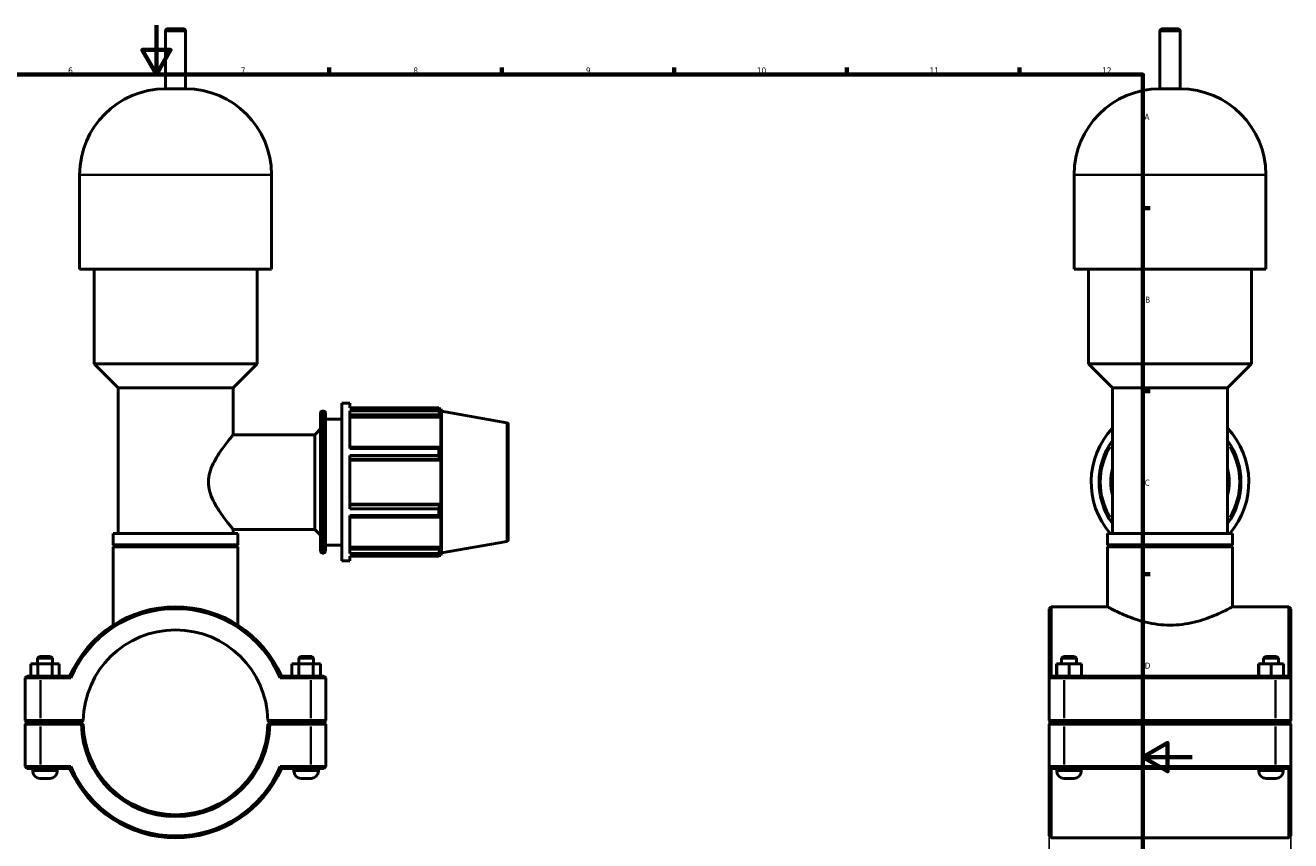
# Model space of a CAD drawing. Header units: millimetres. Extents: x 0 to 1017, y -19 to 1487.
# Tile 4 of 7: x 367 to 881, y 263 to 594. Entities that reach past the tile are written whole.
import ezdxf

# ---------------------------------------------------------------- set-up
doc = ezdxf.new("R2010")
doc.units = ezdxf.units.MM
for name, color, linetype, lineweight in [('Border (ISO)', 7, 'Continuous', 70), ('Dimension (ISO)', 7, 'Continuous', 25), ('Visible (ISO)', 7, 'Continuous', 50), ('Visible Narrow (ISO)', 7, 'Continuous', 35)]:
    doc.layers.add(name, color=color, linetype=linetype, lineweight=lineweight)
doc.styles.add('Note Text (ISO)', font='tahoma.ttf')
doc.dimstyles.new('Default (ISO)', dxfattribs={"dimtxt": 2.5, "dimasz": 2.5, "dimexe": 3.175, "dimexo": 0, "dimgap": 0.762, "dimtad": 1, "dimrnd": 1e-08, "dimzin": 0, "dimtxsty": 'Note Text (ISO)', "dimcen": 0.09, "dimdle": 10, "dimclrd": 256, "dimclre": 256, "dimclrt": 232, "dimazin": 0, "dimtfac": 1.40208, "dimtmove": 0, "dimatfit": 3, "dimfxl": 1, "dimtolj": 1, "dimtzin": 0, "dimlwd": -1, "dimlwe": -1, "dimarcsym": 0})

# ---------------------------------------------------------------- blocks, each defined once
blk = doc.blocks.new('Borders Default Border')
at = {"layer": 'Border (ISO)'}
for p, q in [((490.58, 574), (490.58, 576.9)), ((560.67, 574), (560.67, 576.9)), ((630.75, 574), (630.75, 576.9)), ((700.83, 574), (700.83, 576.9)), ((770.92, 574), (770.92, 576.9)), ((821, 519.75), (823.9, 519.75)), ((821, 445.5), (823.9, 445.5)), ((821, 371.25), (823.9, 371.25))]:
    blk.add_line(p, q, dxfattribs=at)
at = {"layer": 'Border (ISO)', "flags": 128}
for points in [[(420.5, 594), (420.5, 574), (414.73, 584), (426.27, 584), (420.5, 574)], [(20, 20), (20, 574), (821, 574), (821, 20), (20, 20)], [(841, 297), (821, 297), (831, 302.77), (831, 291.23), (821, 297)]]:
    blk.add_lwpolyline(points, dxfattribs=at)
at = {"layer": 'Border (ISO)', "color": 232, "true_color": 0xca0064, "char_height": 2.5, "attachment_point": 7, "style": 'Note Text (ISO)'}
for s, insert in [('6', (384.66, 574.35)), ('7', (454.77, 574.4)), ('8', (524.81, 574.34)), ('9', (594.88, 574.35)), ('10', (664.29, 574.35)), ('11', (734.37, 574.4)), ('12', (804.46, 574.4)), ('A', (821.59, 555.62)), ('B', (821.89, 481.37)), ('C', (821.73, 407.08)), ('D', (821.73, 332.88))]:
    blk.add_mtext(s, dxfattribs=dict(at, insert=insert))
blk = doc.blocks.new('*D14')
at = {"layer": 'Defpoints', "color": 0, "transparency": 16777216}
for p in [(782.96, 311.91), (880.96, 311.91), (782.96, 186.07)]:
    blk.add_point(p, dxfattribs=at)
at = {"layer": 'Dimension (ISO)', "transparency": 16777216}
for p, q in [((782.96, 311.91), (782.96, 182.89)), ((880.96, 311.91), (880.96, 182.89)), ((878.46, 186.07), (785.46, 186.07))]:
    blk.add_line(p, q, dxfattribs=at)
for points in [[(785.46, 186.49), (785.46, 185.65), (782.96, 186.07)], [(878.46, 186.49), (878.46, 185.65), (880.96, 186.07)]]:
    blk.add_solid(points, dxfattribs=at)
at = {"layer": 'Dimension (ISO)', "color": 232, "true_color": 0xca0064, "transparency": 16777216, "insert": (799.81, 190.01), "char_height": 2.5, "attachment_point": 1, "style": 'Note Text (ISO)'}
blk.add_mtext('\\A1;98,00', dxfattribs=at)

msp = doc.modelspace()

# ---------------------------------------------------------------- linework, layer by layer
at = {"layer": 'Visible (ISO)'}
for p, q in [((424.186, 568.215), (424.186, 591.615)), ((425.186, 592.615), (431.376, 592.615)), ((432.376, 568.215), (432.376, 591.615)), ((827.869, 568.215), (827.869, 591.615)), ((828.869, 592.615), (835.059, 592.615)), ((836.059, 568.215), (836.059, 591.615)), ((432.376, 568.215), (424.186, 568.215)), ((836.059, 568.215), (827.869, 568.215)), ((389.329, 495.015), (389.329, 533.358)), ((467.233, 495.015), (467.233, 533.358)), ((793.012, 495.015), (793.012, 533.358)), ((870.916, 495.015), (870.916, 533.358)), ((467.233, 495.015), (389.329, 495.015)), ((395.172, 456.672), (395.172, 495.015)), ((461.39, 456.672), (461.39, 495.015)), ((870.916, 495.015), (793.012, 495.015)), ((798.855, 456.672), (798.855, 495.015)), ((865.073, 456.672), (865.073, 495.015)), ((461.39, 456.672), (395.172, 456.672)), ((404.91, 446.934), (395.172, 456.672)), ((451.652, 446.934), (461.39, 456.672)), ((865.073, 456.672), (798.855, 456.672)), ((808.593, 446.934), (798.855, 456.672)), ((855.335, 446.934), (865.073, 456.672)), ((451.652, 446.934), (404.91, 446.934)), ((404.91, 387.715), (404.91, 446.934)), ((451.652, 427.815), (451.652, 446.934)), ((855.335, 446.934), (808.593, 446.934)), ((808.593, 387.715), (808.593, 446.934)), ((855.335, 387.715), (855.335, 446.934)), ((487.153, 380.455), (487.153, 436.775)), ((487.793, 437.415), (488.441, 437.415)), ((489.081, 436.775), (489.081, 380.455)), ((495.781, 376.615), (495.781, 440.615)), ((495.781, 440.615), (498.981, 440.615)), ((498.981, 438.725), (498.981, 440.615)), ((498.981, 438.725), (535.102, 438.725)), ((498.981, 422.244), (498.981, 437.567)), ((535.102, 437.567), (498.981, 437.567)), ((535.102, 437.567), (535.102, 438.725)), ((535.305, 438.375), (535.918, 438.375)), ((535.918, 436.997), (535.568, 437.913)), ((536.281, 437.376), (535.918, 438.375)), ((535.918, 436.997), (535.918, 438.375)), ((536.281, 379.854), (536.281, 437.376)), ((562.752, 432.708), (536.281, 437.376)), ((489.081, 434.215), (495.781, 434.215)), ((498.981, 435.864), (535.568, 435.864)), ((498.981, 435.012), (535.918, 435.012)), ((535.568, 435.864), (535.918, 435.012)), ((535.918, 422.357), (535.918, 435.012)), ((563.281, 432.078), (563.281, 385.152)), ((451.652, 427.815), (484.781, 427.815)), ((484.781, 427.815), (487.153, 430.186)), ((484.781, 389.415), (484.781, 427.815)), ((535.568, 422.8), (498.981, 422.8)), ((498.981, 422.244), (535.102, 422.244)), ((535.102, 419.45), (535.102, 422.244)), ((535.918, 422.357), (535.568, 422.8)), ((498.981, 397.779), (498.981, 419.45)), ((535.102, 419.45), (498.981, 419.45)), ((498.981, 417.853), (535.568, 417.853)), ((498.981, 417.564), (535.918, 417.564)), ((535.568, 417.853), (535.918, 417.564)), ((535.918, 399.666), (535.918, 417.564)), ((498.981, 399.666), (535.918, 399.666)), ((535.568, 399.377), (498.981, 399.377)), ((498.981, 397.779), (535.102, 397.779)), ((535.102, 394.986), (535.102, 397.779)), ((535.918, 399.666), (535.568, 399.377)), ((498.981, 379.662), (498.981, 394.986)), ((535.102, 394.986), (498.981, 394.986)), ((498.981, 394.43), (535.568, 394.43)), ((535.568, 394.43), (535.918, 394.873)), ((535.918, 382.217), (535.918, 394.873)), ((453.6, 387.715), (402.962, 387.715)), ((402.962, 383.215), (402.962, 387.715)), ((451.652, 387.715), (451.652, 389.415)), ((451.652, 389.415), (484.781, 389.415)), ((453.6, 383.215), (453.6, 387.715)), ((484.781, 389.415), (487.153, 387.043)), ((857.283, 387.715), (806.645, 387.715)), ((806.645, 383.215), (806.645, 387.715)), ((857.283, 383.215), (857.283, 387.715)), ((453.6, 383.215), (402.962, 383.215)), ((403.712, 383.115), (402.962, 382.365)), ((453.6, 382.365), (402.962, 382.365)), ((402.962, 350.564), (402.962, 382.365)), ((403.712, 383.115), (452.85, 383.115)), ((408.805, 383.115), (408.805, 383.215)), ((447.757, 383.115), (447.757, 383.215)), ((452.85, 383.115), (453.6, 382.365)), ((453.6, 350.564), (453.6, 382.365)), ((489.081, 383.015), (495.781, 383.015)), ((498.981, 382.217), (535.918, 382.217)), ((535.568, 381.366), (498.981, 381.366)), ((535.918, 382.217), (535.568, 381.366)), ((535.568, 379.317), (535.918, 380.232)), ((535.918, 378.855), (535.918, 380.232)), ((562.752, 384.522), (536.281, 379.854)), ((857.283, 383.215), (806.645, 383.215)), ((807.395, 383.115), (806.645, 382.365)), ((806.645, 357.99), (806.645, 382.365)), ((857.283, 382.365), (806.645, 382.365)), ((807.395, 383.115), (856.533, 383.115)), ((812.488, 383.115), (812.488, 383.215)), ((851.44, 383.115), (851.44, 383.215)), ((856.533, 383.115), (857.283, 382.365)), ((857.283, 357.99), (857.283, 382.365)), ((487.793, 379.815), (488.441, 379.815)), ((495.781, 376.615), (498.981, 376.615)), ((498.981, 379.662), (535.102, 379.662)), ((498.981, 376.615), (498.981, 378.505)), ((535.102, 378.505), (498.981, 378.505)), ((535.102, 378.505), (535.102, 379.662)), ((535.305, 378.855), (535.918, 378.855)), ((536.281, 379.854), (535.918, 378.855)), ((782.964, 357.24), (783.714, 357.99)), ((782.964, 329.115), (782.964, 357.24)), ((783.714, 357.99), (783.714, 329.865)), ((783.714, 357.99), (806.645, 357.99)), ((857.283, 357.99), (880.214, 357.99)), ((880.214, 329.865), (880.214, 357.99)), ((880.964, 357.24), (880.214, 357.99)), ((880.964, 357.24), (880.964, 329.115)), ((369.508, 334.865), (372.421, 334.865)), ((369.508, 329.865), (369.508, 334.865)), ((373.031, 337.865), (372.281, 337.115)), ((378.281, 337.115), (372.281, 337.115)), ((372.281, 334.865), (372.281, 337.115)), ((372.421, 334.865), (378.195, 334.865)), ((372.421, 329.865), (372.421, 334.865)), ((373.031, 337.865), (377.531, 337.865)), ((377.531, 337.865), (378.281, 337.115)), ((378.195, 334.865), (381.055, 334.865)), ((378.195, 329.865), (378.195, 334.865)), ((378.281, 334.865), (378.281, 337.115)), ((381.055, 329.865), (381.055, 334.865)), ((478.368, 334.865), (475.508, 334.865)), ((475.508, 329.865), (475.508, 334.865)), ((479.031, 337.865), (478.281, 337.115)), ((478.281, 337.115), (484.281, 337.115)), ((478.281, 337.115), (478.281, 334.865)), ((478.368, 329.865), (478.368, 334.865)), ((484.141, 334.865), (478.368, 334.865)), ((483.531, 337.865), (479.031, 337.865)), ((483.531, 337.865), (484.281, 337.115)), ((484.141, 329.865), (484.141, 334.865)), ((487.055, 334.865), (484.141, 334.865)), ((484.281, 337.115), (484.281, 334.865)), ((487.055, 329.865), (487.055, 334.865)), ((785.948, 334.865), (785.979, 334.865)), ((785.948, 329.865), (785.948, 334.865)), ((785.979, 334.865), (790.995, 334.865)), ((785.979, 329.865), (785.979, 334.865)), ((788.714, 337.865), (787.964, 337.115)), ((793.964, 337.115), (787.964, 337.115)), ((787.964, 334.865), (787.964, 337.115)), ((788.714, 337.865), (793.214, 337.865)), ((790.995, 334.865), (795.979, 334.865)), ((790.995, 329.865), (790.995, 334.865)), ((793.214, 337.865), (793.964, 337.115)), ((793.964, 334.865), (793.964, 337.115)), ((795.979, 329.865), (795.979, 334.865)), ((867.948, 334.865), (867.979, 334.865)), ((867.948, 329.865), (867.948, 334.865)), ((867.979, 334.865), (872.995, 334.865)), ((867.979, 329.865), (867.979, 334.865)), ((870.714, 337.865), (869.964, 337.115)), ((875.964, 337.115), (869.964, 337.115)), ((869.964, 334.865), (869.964, 337.115)), ((870.714, 337.865), (875.214, 337.865)), ((872.995, 334.865), (877.979, 334.865)), ((872.995, 329.865), (872.995, 334.865)), ((875.214, 337.865), (875.964, 337.115)), ((875.964, 334.865), (875.964, 337.115)), ((877.979, 329.865), (877.979, 334.865)), ((368.031, 329.865), (367.281, 329.115)), ((373.381, 329.115), (367.281, 329.115)), ((367.281, 329.115), (367.281, 311.915)), ((368.031, 329.865), (373.381, 329.865)), ((385.32, 329.865), (373.381, 329.865)), ((373.381, 329.115), (385.813, 329.115)), ((470.749, 329.115), (483.181, 329.115)), ((483.181, 329.865), (471.243, 329.865)), ((483.181, 329.865), (488.531, 329.865)), ((489.281, 329.115), (483.181, 329.115)), ((488.531, 329.865), (489.281, 329.115)), ((489.281, 311.915), (489.281, 329.115)), ((783.714, 329.865), (782.964, 329.115)), ((789.064, 329.115), (782.964, 329.115)), ((782.964, 329.115), (782.964, 311.915)), ((783.714, 329.865), (789.064, 329.865)), ((874.864, 329.865), (789.064, 329.865)), ((789.064, 329.115), (874.864, 329.115)), ((874.864, 329.865), (880.214, 329.865)), ((880.964, 329.115), (874.864, 329.115)), ((880.214, 329.865), (880.964, 329.115)), ((880.964, 311.915), (880.964, 329.115)), ((368.031, 311.165), (367.281, 311.915)), ((367.281, 311.915), (373.381, 311.915)), ((368.031, 311.065), (367.281, 310.315)), ((373.381, 310.315), (367.281, 310.315)), ((367.281, 310.315), (367.281, 293.115)), ((373.381, 311.165), (368.031, 311.165)), ((368.031, 311.065), (373.381, 311.065)), ((370.281, 311.065), (370.281, 311.165)), ((390.79, 311.915), (373.381, 311.915)), ((373.381, 311.165), (390.031, 311.165)), ((390.031, 311.065), (373.381, 311.065)), ((373.381, 310.315), (390.04, 310.315)), ((380.281, 311.065), (380.281, 311.165)), ((390.031, 311.165), (390.79, 311.915)), ((390.41, 310.691), (390.031, 311.065)), ((465.773, 311.915), (466.531, 311.165)), ((483.181, 311.915), (465.773, 311.915)), ((466.531, 311.065), (466.153, 310.691)), ((466.523, 310.315), (483.181, 310.315)), ((466.531, 311.165), (483.181, 311.165)), ((483.181, 311.065), (466.531, 311.065)), ((476.281, 311.165), (476.281, 311.065)), ((483.181, 311.915), (489.281, 311.915)), ((488.531, 311.165), (483.181, 311.165)), ((483.181, 311.065), (488.531, 311.065)), ((489.281, 310.315), (483.181, 310.315)), ((486.281, 311.165), (486.281, 311.065)), ((488.531, 311.165), (489.281, 311.915)), ((488.531, 311.065), (489.281, 310.315)), ((489.281, 293.115), (489.281, 310.315)), ((783.714, 311.165), (782.964, 311.915)), ((782.964, 311.915), (789.064, 311.915)), ((783.714, 311.065), (782.964, 310.315)), ((789.064, 310.315), (782.964, 310.315)), ((782.964, 310.315), (782.964, 293.115)), ((789.064, 311.165), (783.714, 311.165)), ((783.714, 311.065), (789.064, 311.065)), ((785.964, 311.065), (785.964, 311.165)), ((874.864, 311.915), (789.064, 311.915)), ((789.064, 311.165), (874.864, 311.165)), ((874.864, 311.065), (789.064, 311.065)), ((789.064, 310.315), (874.864, 310.315)), ((795.964, 311.065), (795.964, 311.165)), ((867.964, 311.065), (867.964, 311.165)), ((874.864, 311.915), (880.964, 311.915)), ((880.214, 311.165), (874.864, 311.165)), ((874.864, 311.065), (880.214, 311.065)), ((880.964, 310.315), (874.864, 310.315)), ((877.964, 311.065), (877.964, 311.165)), ((880.214, 311.165), (880.964, 311.915)), ((880.214, 311.065), (880.964, 310.315)), ((880.964, 293.115), (880.964, 310.315)), ((367.281, 293.115), (373.381, 293.115)), ((368.031, 292.365), (367.281, 293.115)), ((385.813, 293.115), (373.381, 293.115)), ((483.181, 293.115), (470.749, 293.115)), ((483.181, 293.115), (489.281, 293.115)), ((488.531, 292.365), (489.281, 293.115)), ((782.964, 264.99), (782.964, 293.115)), ((782.964, 293.115), (789.064, 293.115)), ((783.714, 292.365), (782.964, 293.115)), ((874.864, 293.115), (789.064, 293.115)), ((874.864, 293.115), (880.964, 293.115)), ((880.214, 292.365), (880.964, 293.115)), ((880.964, 293.115), (880.964, 264.99)), ((373.381, 292.365), (368.031, 292.365)), ((370.281, 291.365), (370.281, 292.365)), ((377.281, 288.365), (373.281, 288.365)), ((373.381, 292.365), (385.32, 292.365)), ((380.281, 291.365), (380.281, 292.365)), ((471.243, 292.365), (483.181, 292.365)), ((476.281, 292.365), (476.281, 291.365)), ((479.281, 288.365), (483.281, 288.365)), ((488.531, 292.365), (483.181, 292.365)), ((486.281, 292.365), (486.281, 291.365)), ((783.714, 292.365), (783.714, 264.24)), ((789.064, 292.365), (783.714, 292.365)), ((785.964, 291.365), (785.964, 292.365)), ((792.964, 288.365), (788.964, 288.365)), ((789.064, 292.365), (874.864, 292.365)), ((795.964, 291.365), (795.964, 292.365)), ((867.964, 291.365), (867.964, 292.365)), ((874.964, 288.365), (870.964, 288.365)), ((880.214, 292.365), (874.864, 292.365)), ((877.964, 291.365), (877.964, 292.365)), ((880.214, 264.24), (880.214, 292.365)), ((782.964, 264.99), (783.714, 264.24)), ((783.714, 264.24), (880.214, 264.24)), ((880.964, 264.99), (880.214, 264.24))]:
    msp.add_line(p, q, dxfattribs=at)
for centre, radius, start, end in [((425.186, 591.615), 1, 90, 180), ((431.376, 591.615), 1, 0, 90), ((828.869, 591.615), 1, 90, 180), ((835.059, 591.615), 1, 0, 90), ((424.186, 533.358), 34.857, 90, 180), ((432.376, 533.358), 34.857, 0, 90), ((827.869, 533.358), 34.857, 90, 180), ((836.059, 533.358), 34.857, 0, 90), ((487.793, 436.775), 0.64, 90, 180), ((488.441, 436.775), 0.64, 0, 90), ((562.641, 432.078), 0.64, 0, 80), ((831.964, 408.615), 32, 136.91574, 220.77763), ((831.964, 408.615), 32, 319.22237, 43.08426), ((831.964, 408.615), 28.8, 144.24275, 215.75725), ((831.964, 408.615), 28.8, 324.24275, 35.75725), ((831.964, 408.615), 24, 166.85559, 193.14441), ((831.964, 408.615), 24, 346.85559, 13.14441), ((487.793, 380.455), 0.64, 180, 270), ((488.441, 380.455), 0.64, 270, 0), ((562.641, 385.152), 0.64, 280, 0), ((428.281, 311.115), 46.875, 23.57818, 156.42182), ((428.281, 311.115), 46.125, 22.96968, 157.03032), ((428.281, 311.115), 37.5, 1.2224, 178.7776), ((428.281, 311.115), 38.25, 181.19843, 358.80157), ((428.281, 311.115), 37.5, 178.7776, 178.77767), ((428.281, 311.115), 37.5, 181.22233, 358.77767), ((428.281, 311.115), 37.5, 1.22233, 1.2224), ((428.281, 311.115), 46.125, 202.96968, 337.03032), ((373.281, 291.365), 3, 180, 270), ((377.281, 291.365), 3, 270, 0), ((428.281, 311.115), 46.875, 203.57818, 336.42182), ((479.281, 291.365), 3, 180, 270), ((483.281, 291.365), 3, 270, 0), ((788.964, 291.365), 3, 180, 270), ((792.964, 291.365), 3, 270, 0), ((870.964, 291.365), 3, 180, 270), ((874.964, 291.365), 3, 270, 0)]:
    msp.add_arc(centre, radius, start, end, dxfattribs=at)
for points, weights in [([(535.102, 438.725), (535.345, 438.311), (535.568, 437.913)], [1, 1.00110742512, 1.00139794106]), ([(535.568, 435.864), (535.345, 436.698), (535.102, 437.567)], [1.00139794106, 1.00110742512, 1]), ([(535.102, 422.244), (535.345, 422.527), (535.568, 422.8)], [1, 1.00110742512, 1.00139794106]), ([(535.568, 417.853), (535.345, 418.635), (535.102, 419.45)], [1.00139794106, 1.00110742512, 1]), ([(535.102, 397.779), (535.345, 398.595), (535.568, 399.377)], [1, 1.00110742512, 1.00139794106]), ([(535.568, 394.43), (535.345, 394.702), (535.102, 394.986)], [1.00139794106, 1.00110742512, 1]), ([(535.102, 379.662), (535.345, 380.531), (535.568, 381.366)], [1, 1.00110742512, 1.00139794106]), ([(535.568, 379.317), (535.345, 378.919), (535.102, 378.505)], [1.00139794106, 1.00110742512, 1]), ([(390.79, 310.315), (390.601, 310.502), (390.41, 310.691)], [1.01164078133, 1.00874236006, 1.00580163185]), ([(466.153, 310.691), (465.962, 310.502), (465.773, 310.315)], [1.00580163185, 1.00874236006, 1.01164078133])]:
    msp.add_rational_spline(points, weights, degree=2, dxfattribs=at)
for points, knots in [([(451.652, 427.815), (451.652, 427.815), (451.546, 427.686), (451.121, 427.165), (450.803, 426.774), (450.002, 425.77), (449.517, 425.156), (448.456, 423.769), (447.88, 422.997), (446.708, 421.355), (446.065, 420.418), (444.786, 418.386), (444.15, 417.29), (443.015, 414.98), (442.516, 413.764), (441.81, 411.244), (441.607, 409.94), (441.607, 407.29), (441.81, 405.985), (442.516, 403.466), (443.015, 402.25), (444.15, 399.94), (444.786, 398.844), (446.065, 396.812), (446.708, 395.875), (447.88, 394.233), (448.456, 393.461), (449.517, 392.074), (450.002, 391.46), (450.803, 390.455), (451.121, 390.065), (451.546, 389.544), (451.652, 389.415), (451.652, 389.415)], [3.1213838, 3.1213838, 3.1213838, 3.1213838, 3.5042165, 3.5042165, 3.8870491, 3.8870491, 4.2698818, 4.2698818, 4.6527145, 4.6527145, 5.0502278, 5.0502278, 5.447741, 5.447741, 5.8452543, 5.8452543, 6.2427676, 6.2427676, 6.6402808, 6.6402808, 7.0377941, 7.0377941, 7.4353074, 7.4353074, 7.8328206, 7.8328206, 8.2156533, 8.2156533, 8.598486, 8.598486, 8.9813187, 8.9813187, 9.3641513, 9.3641513, 9.3641513, 9.3641513]), ([(806.645, 357.99), (806.645, 357.99), (806.804, 357.903), (807.462, 357.553), (807.96, 357.289), (809.263, 356.626), (810.069, 356.225), (811.916, 355.358), (812.958, 354.892), (815.168, 353.979), (816.419, 353.497), (819.148, 352.573), (820.627, 352.133), (823.732, 351.386), (825.36, 351.079), (828.66, 350.668), (830.332, 350.564), (831.964, 350.564)], [11.7251082, 11.7251082, 11.7251082, 11.7251082, 12.2127006, 12.2127006, 12.7002929, 12.7002929, 13.1878853, 13.1878853, 13.6754776, 13.6754776, 14.1649776, 14.1649776, 14.6544776, 14.6544776, 15.1439776, 15.1439776, 15.6334776, 15.6334776, 15.6334776, 15.6334776]), ([(831.964, 350.564), (833.595, 350.564), (835.268, 350.668), (838.568, 351.079), (840.196, 351.386), (843.3, 352.133), (844.779, 352.573), (847.509, 353.497), (848.759, 353.979), (850.97, 354.892), (852.011, 355.358), (853.858, 356.225), (854.664, 356.626), (855.967, 357.289), (856.466, 357.553), (857.124, 357.903), (857.283, 357.99), (857.283, 357.99)], [0, 0, 0, 0, 0.4895, 0.4895, 0.979, 0.979, 1.4685, 1.4685, 1.958, 1.958, 2.4455924, 2.4455924, 2.9331847, 2.9331847, 3.4207771, 3.4207771, 3.9083694, 3.9083694, 3.9083694, 3.9083694])]:
    msp.add_open_spline(points, degree=3, knots=knots, dxfattribs=at)
for points, degree in [([(385.813, 329.115), (385.648, 329.365), (385.483, 329.615), (385.32, 329.865)], 3), ([(470.749, 329.115), (470.914, 329.365), (471.079, 329.615), (471.243, 329.865)], 3), ([(390.04, 310.315), (390.225, 310.504), (390.41, 310.691)], 2), ([(466.153, 310.691), (466.338, 310.504), (466.523, 310.315)], 2), ([(385.813, 293.115), (385.648, 292.865), (385.483, 292.615), (385.32, 292.365)], 3), ([(470.749, 293.115), (470.914, 292.865), (471.079, 292.615), (471.243, 292.365)], 3)]:
    msp.add_open_spline(points, degree=degree, dxfattribs=at)
at = {"layer": 'Visible Narrow (ISO)'}
for p, q in [((432.326, 591.615), (424.237, 591.615)), ((836.008, 591.615), (827.919, 591.615)), ((466.754, 533.358), (389.809, 533.358)), ((870.436, 533.358), (793.491, 533.358)), ((487.793, 437.06), (487.793, 380.169)), ((488.441, 380.169), (488.441, 437.06)), ((562.752, 384.818), (562.752, 432.411)), ((373.381, 329.827), (373.381, 329.152)), ((483.181, 329.827), (483.181, 329.152)), ((789.064, 329.827), (789.064, 329.152)), ((874.864, 329.827), (874.864, 329.152)), ((373.381, 312.775), (373.381, 328.255)), ((483.181, 328.255), (483.181, 312.775)), ((789.064, 312.775), (789.064, 328.255)), ((874.864, 328.255), (874.864, 312.775)), ((373.381, 311.202), (373.381, 311.877)), ((373.381, 311.027), (373.381, 310.352)), ((373.381, 293.975), (373.381, 309.455)), ((483.181, 311.202), (483.181, 311.877)), ((483.181, 311.027), (483.181, 310.352)), ((483.181, 309.455), (483.181, 293.975)), ((789.064, 311.202), (789.064, 311.877)), ((789.064, 311.027), (789.064, 310.352)), ((789.064, 293.975), (789.064, 309.455)), ((874.864, 311.202), (874.864, 311.877)), ((874.864, 311.027), (874.864, 310.352)), ((874.864, 309.455), (874.864, 293.975)), ((373.381, 292.402), (373.381, 293.077)), ((483.181, 292.402), (483.181, 293.077)), ((789.064, 292.402), (789.064, 293.077)), ((874.864, 292.402), (874.864, 293.077)), ((370.343, 291.365), (380.22, 291.365)), ((486.22, 291.365), (476.343, 291.365)), ((786.025, 291.365), (795.902, 291.365)), ((868.025, 291.365), (877.902, 291.365))]:
    msp.add_line(p, q, dxfattribs=at)
for start, end in [(149.48361, 210.51639), (329.48361, 30.51639)]:
    msp.add_arc((831.964, 408.615), 28.16, start, end, dxfattribs=at)

# ---------------------------------------------------------------- block references
msp.add_blockref('Borders Default Border', (0, 0))

# ---------------------------------------------------------------- dimensions: what is measured, and where the dimension line sits
at = {"layer": 'Dimension (ISO)'}
dim = msp.add_linear_dim(base=(782.964, 186.069), p1=(880.964, 311.915), p2=(782.964, 311.915), dimstyle='Default (ISO)', override={"dimdec": 2, "dimtp": 0, "dimtm": 0, "dimtdec": 2, "dimtofl": 0, "dimatfit": 1}, dxfattribs=at)
dim.commit()
dim.dimension.update_dxf_attribs({"geometry": '*D14', "text_midpoint": (803.964, 186.069), "dimtype": 160})

doc.saveas('drawing.dxf')
